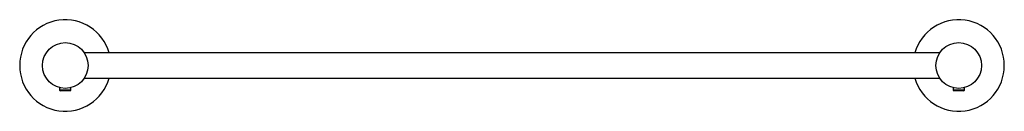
# Model space of a CAD drawing. Header units: millimetres. Extents: x 3403.06 to 3403.492, y 2041.849 to 2041.889.
import ezdxf

# ---------------------------------------------------------------- set-up
doc = ezdxf.new("R2010")
doc.units = ezdxf.units.MM
doc.layers.add('SANINDUSA', color=3, linetype='Continuous')

msp = doc.modelspace()

# ---------------------------------------------------------------- linework, layer by layer
at = {"layer": 'SANINDUSA'}
for p, q in [((3403.463689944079, 2041.874806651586), (3403.088393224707, 2041.874806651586)), ((3403.088393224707, 2041.863806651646), (3403.463689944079, 2041.863806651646)), ((3403.077541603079, 2041.85962419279), (3403.077541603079, 2041.858454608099)), ((3403.077541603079, 2041.858454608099), (3403.077986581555, 2041.858197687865)), ((3403.082541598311, 2041.858454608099), (3403.077541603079, 2041.858454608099)), ((3403.082096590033, 2041.858197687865), (3403.077986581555, 2041.858197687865)), ((3403.082096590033, 2041.858197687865), (3403.082541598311, 2041.858454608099)), ((3403.082541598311, 2041.858454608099), (3403.082541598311, 2041.85962419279)), ((3403.469541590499, 2041.85962419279), (3403.469541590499, 2041.858454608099)), ((3403.469541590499, 2041.858454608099), (3403.469986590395, 2041.858197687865)), ((3403.470227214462, 2041.858454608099), (3403.469541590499, 2041.858454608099)), ((3403.470550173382, 2041.858197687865), (3403.469986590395, 2041.858197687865)), ((3403.474541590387, 2041.858454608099), (3403.470227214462, 2041.858454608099)), ((3403.474096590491, 2041.858197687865), (3403.470550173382, 2041.858197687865)), ((3403.474096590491, 2041.858197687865), (3403.474541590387, 2041.858454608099)), ((3403.474541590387, 2041.858454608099), (3403.474541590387, 2041.85962419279))]:
    msp.add_line(p, q, dxfattribs=at)
for centre, radius in [((3403.080041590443, 2041.869306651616), 0.01000000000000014), ((3403.472041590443, 2041.869306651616), 0.01)]:
    msp.add_circle(centre, radius, dxfattribs=at)
for centre, radius, start, end in [((3403.080041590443, 2041.869306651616), 0.02000000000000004, 15.96201417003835, 344.0379858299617), ((3403.472041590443, 2041.869306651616), 0.02000000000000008, 0, 164.0379858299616), ((3403.472041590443, 2041.869306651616), 0.02, 195.9620141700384, 0)]:
    msp.add_arc(centre, radius, start, end, dxfattribs=at)

doc.saveas('drawing.dxf')
